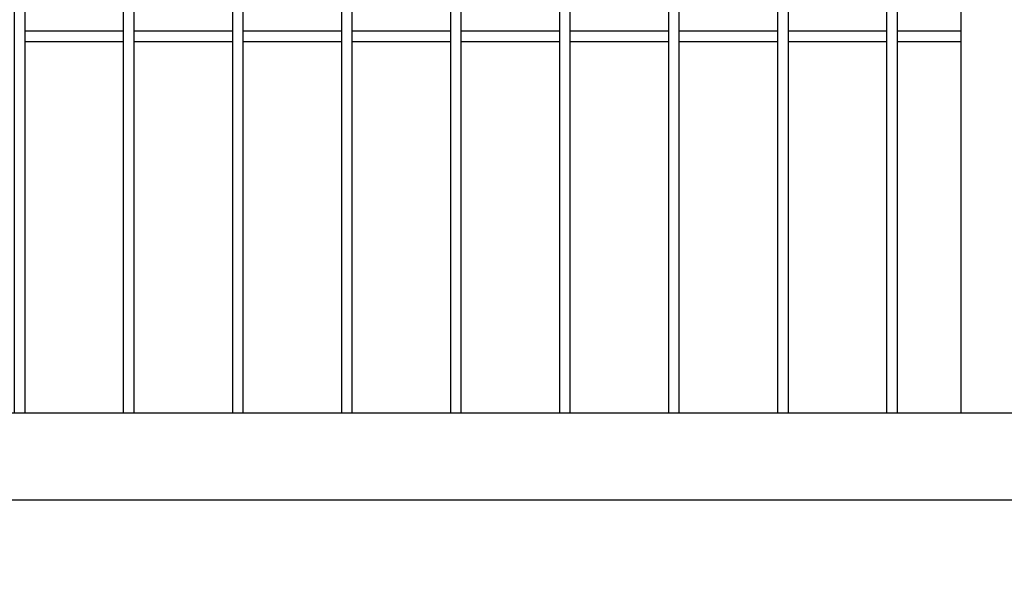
# Model space of a CAD drawing. Header units: inches. Extents: x 1156 to 71303, y -52654 to 51.
# Tile 169 of 217: x 63958 to 64048, y -40847 to -40796. Entities that reach past the tile are written whole.
import ezdxf

# ---------------------------------------------------------------- set-up
doc = ezdxf.new("R2010")
doc.units = ezdxf.units.IN
doc.header["$MEASUREMENT"] = 0
doc.layers.get('0').update_dxf_attribs({"lineweight": 0})
doc.layers.get('Defpoints').update_dxf_attribs({"lineweight": 0})
doc.layers.add('AW OGRODZENIA', color=253, linetype='Continuous')
doc.styles.add('1-200', font='arial.ttf', dxfattribs={"width": 0.75, "height": 35})
doc.dimstyles.new('1-2001-2', dxfattribs={"dimtxt": 35, "dimasz": 10, "dimexe": 15, "dimexo": 10, "dimgap": 0.09, "dimtad": 0, "dimlfac": 0.5, "dimdsep": 46, "dimtxsty": '1-200', "dimblk": 'OBLIQUE', "dimcen": 0.09, "dimadec": 0, "dimazin": 0, "dimtfac": 1, "dimtdec": 4, "dimtix": 1, "dimtofl": 0, "dimtmove": 0, "dimatfit": 3, "dimldrblk": 'OBLIQUE', "dimfxl": 15, "dimfxlon": 1, "dimtvp": 0.7, "dimtolj": 1, "dimtzin": 0, "dimarcsym": 0})

# ---------------------------------------------------------------- blocks, each defined once
blk = doc.blocks.new('_OBLIQUE')
at = {"color": 0, "linetype": 'ByBlock', "lineweight": -2}
for p, q in [((-0.5, -0.5), (0.5, 0.5)), ((0, 0), (0, 0))]:
    blk.add_line(p, q, dxfattribs=at)
blk = doc.blocks.new('*D1616')
at = {"color": 0, "linetype": 'Continuous', "lineweight": -2, "ltscale": 12}
for p, q in [((63863.526, -40916.474), (63863.526, -40946.474)), ((64563.526, -40916.474), (64563.526, -40946.474)), ((63863.526, -40931.474), (64563.526, -40931.474))]:
    blk.add_line(p, q, dxfattribs=at)
at = {"layer": 'Defpoints', "color": 0}
for p in [(63863.526, -40835.275), (64563.526, -40835.275), (64563.526, -40931.474)]:
    blk.add_point(p, dxfattribs=at)
at = {"color": 0, "lineweight": -2, "xscale": 10, "yscale": 10, "zscale": 10, "rotation": 180}
blk.add_blockref('_OBLIQUE', (63863.526, -40931.474), dxfattribs=at)
at = {"color": 0, "lineweight": -2, "xscale": 10, "yscale": 10, "zscale": 10}
blk.add_blockref('_OBLIQUE', (64563.526, -40931.474), dxfattribs=at)
at = {"color": 0, "linetype": 'Continuous', "ltscale": 12, "insert": (64213.526, -40906.459), "char_height": 35, "attachment_point": 5, "style": '1-200'}
blk.add_mtext('\\A1;300', dxfattribs=at)

msp = doc.modelspace()

# ---------------------------------------------------------------- linework, layer by layer
at = {"layer": 'AW OGRODZENIA'}
for p, q in [((64044.026, -40557.913), (64044.026, -40831.913)), ((63958.222, -40796.834), (63967.23, -40796.834)), ((63958.222, -40796.834), (63967.23, -40796.834)), ((63958.222, -40796.834), (63967.23, -40796.834)), ((63958.222, -40796.834), (63967.23, -40796.834)), ((63958.222, -40796.834), (63967.23, -40796.834)), ((63958.222, -40796.834), (63967.23, -40796.834)), ((63958.222, -40796.834), (63967.23, -40796.834)), ((63958.222, -40796.834), (63967.23, -40796.834)), ((63958.222, -40796.834), (63967.23, -40796.834)), ((63958.222, -40796.834), (63967.23, -40796.834)), ((63958.222, -40796.834), (63967.23, -40796.834)), ((63958.222, -40796.834), (63967.23, -40796.834)), ((63958.222, -40796.834), (63967.23, -40796.834)), ((63958.222, -40796.834), (63967.23, -40796.834)), ((63958.222, -40796.834), (63967.23, -40796.834)), ((63958.222, -40796.834), (63967.23, -40796.834)), ((63958.222, -40796.834), (63967.23, -40796.834)), ((63958.222, -40796.834), (63967.23, -40796.834)), ((63958.222, -40796.834), (63967.23, -40796.834)), ((63958.222, -40796.834), (63967.23, -40796.834)), ((63958.222, -40796.834), (63967.23, -40796.834)), ((63958.222, -40796.834), (63967.23, -40796.834)), ((63958.222, -40796.834), (63967.23, -40796.834)), ((63958.222, -40796.834), (63967.23, -40796.834)), ((63958.222, -40796.834), (63967.23, -40796.834)), ((63968.222, -40796.834), (63977.23, -40796.834)), ((63968.222, -40796.834), (63977.23, -40796.834)), ((63968.222, -40796.834), (63977.23, -40796.834)), ((63968.222, -40796.834), (63977.23, -40796.834)), ((63968.222, -40796.834), (63977.23, -40796.834)), ((63968.222, -40796.834), (63977.23, -40796.834)), ((63968.222, -40796.834), (63977.23, -40796.834)), ((63968.222, -40796.834), (63977.23, -40796.834)), ((63968.222, -40796.834), (63977.23, -40796.834)), ((63968.222, -40796.834), (63977.23, -40796.834)), ((63968.222, -40796.834), (63977.23, -40796.834)), ((63968.222, -40796.834), (63977.23, -40796.834)), ((63968.222, -40796.834), (63977.23, -40796.834)), ((63968.222, -40796.834), (63977.23, -40796.834)), ((63968.222, -40796.834), (63977.23, -40796.834)), ((63968.222, -40796.834), (63977.23, -40796.834)), ((63968.222, -40796.834), (63977.23, -40796.834)), ((63968.222, -40796.834), (63977.23, -40796.834)), ((63968.222, -40796.834), (63977.23, -40796.834)), ((63968.222, -40796.834), (63977.23, -40796.834)), ((63968.222, -40796.834), (63977.23, -40796.834)), ((63968.222, -40796.834), (63977.23, -40796.834)), ((63968.222, -40796.834), (63977.23, -40796.834)), ((63968.222, -40796.834), (63977.23, -40796.834)), ((63968.222, -40796.834), (63977.23, -40796.834)), ((63978.222, -40796.834), (63987.23, -40796.834)), ((63978.222, -40796.834), (63987.23, -40796.834)), ((63978.222, -40796.834), (63987.23, -40796.834)), ((63978.222, -40796.834), (63987.23, -40796.834)), ((63978.222, -40796.834), (63987.23, -40796.834)), ((63978.222, -40796.834), (63987.23, -40796.834)), ((63978.222, -40796.834), (63987.23, -40796.834)), ((63978.222, -40796.834), (63987.23, -40796.834)), ((63978.222, -40796.834), (63987.23, -40796.834)), ((63978.222, -40796.834), (63987.23, -40796.834)), ((63978.222, -40796.834), (63987.23, -40796.834)), ((63978.222, -40796.834), (63987.23, -40796.834)), ((63978.222, -40796.834), (63987.23, -40796.834)), ((63978.222, -40796.834), (63987.23, -40796.834)), ((63978.222, -40796.834), (63987.23, -40796.834)), ((63978.222, -40796.834), (63987.23, -40796.834)), ((63978.222, -40796.834), (63987.23, -40796.834)), ((63978.222, -40796.834), (63987.23, -40796.834)), ((63978.222, -40796.834), (63987.23, -40796.834)), ((63978.222, -40796.834), (63987.23, -40796.834)), ((63978.222, -40796.834), (63987.23, -40796.834)), ((63978.222, -40796.834), (63987.23, -40796.834)), ((63978.222, -40796.834), (63987.23, -40796.834)), ((63978.222, -40796.834), (63987.23, -40796.834)), ((63978.222, -40796.834), (63987.23, -40796.834)), ((63988.222, -40796.834), (63997.23, -40796.834)), ((63988.222, -40796.834), (63997.23, -40796.834)), ((63988.222, -40796.834), (63997.23, -40796.834)), ((63988.222, -40796.834), (63997.23, -40796.834)), ((63988.222, -40796.834), (63997.23, -40796.834)), ((63988.222, -40796.834), (63997.23, -40796.834)), ((63988.222, -40796.834), (63997.23, -40796.834)), ((63988.222, -40796.834), (63997.23, -40796.834)), ((63988.222, -40796.834), (63997.23, -40796.834)), ((63988.222, -40796.834), (63997.23, -40796.834)), ((63988.222, -40796.834), (63997.23, -40796.834)), ((63988.222, -40796.834), (63997.23, -40796.834)), ((63988.222, -40796.834), (63997.23, -40796.834)), ((63988.222, -40796.834), (63997.23, -40796.834)), ((63988.222, -40796.834), (63997.23, -40796.834)), ((63988.222, -40796.834), (63997.23, -40796.834)), ((63988.222, -40796.834), (63997.23, -40796.834)), ((63988.222, -40796.834), (63997.23, -40796.834)), ((63988.222, -40796.834), (63997.23, -40796.834)), ((63988.222, -40796.834), (63997.23, -40796.834)), ((63988.222, -40796.834), (63997.23, -40796.834)), ((63988.222, -40796.834), (63997.23, -40796.834)), ((63988.222, -40796.834), (63997.23, -40796.834)), ((63988.222, -40796.834), (63997.23, -40796.834)), ((63988.222, -40796.834), (63997.23, -40796.834)), ((63998.222, -40796.834), (64007.23, -40796.834)), ((63998.222, -40796.834), (64007.23, -40796.834)), ((63998.222, -40796.834), (64007.23, -40796.834)), ((63998.222, -40796.834), (64007.23, -40796.834)), ((63998.222, -40796.834), (64007.23, -40796.834)), ((63998.222, -40796.834), (64007.23, -40796.834)), ((63998.222, -40796.834), (64007.23, -40796.834)), ((63998.222, -40796.834), (64007.23, -40796.834)), ((63998.222, -40796.834), (64007.23, -40796.834)), ((63998.222, -40796.834), (64007.23, -40796.834)), ((63998.222, -40796.834), (64007.23, -40796.834)), ((63998.222, -40796.834), (64007.23, -40796.834)), ((63998.222, -40796.834), (64007.23, -40796.834)), ((63998.222, -40796.834), (64007.23, -40796.834)), ((63998.222, -40796.834), (64007.23, -40796.834)), ((63998.222, -40796.834), (64007.23, -40796.834)), ((63998.222, -40796.834), (64007.23, -40796.834)), ((63998.222, -40796.834), (64007.23, -40796.834)), ((63998.222, -40796.834), (64007.23, -40796.834)), ((63998.222, -40796.834), (64007.23, -40796.834)), ((63998.222, -40796.834), (64007.23, -40796.834)), ((63998.222, -40796.834), (64007.23, -40796.834)), ((63998.222, -40796.834), (64007.23, -40796.834)), ((63998.222, -40796.834), (64007.23, -40796.834)), ((63998.222, -40796.834), (64007.23, -40796.834)), ((64008.222, -40796.834), (64017.23, -40796.834)), ((64008.222, -40796.834), (64017.23, -40796.834)), ((64008.222, -40796.834), (64017.23, -40796.834)), ((64008.222, -40796.834), (64017.23, -40796.834)), ((64008.222, -40796.834), (64017.23, -40796.834)), ((64008.222, -40796.834), (64017.23, -40796.834)), ((64008.222, -40796.834), (64017.23, -40796.834)), ((64008.222, -40796.834), (64017.23, -40796.834)), ((64008.222, -40796.834), (64017.23, -40796.834)), ((64008.222, -40796.834), (64017.23, -40796.834)), ((64008.222, -40796.834), (64017.23, -40796.834)), ((64008.222, -40796.834), (64017.23, -40796.834)), ((64008.222, -40796.834), (64017.23, -40796.834)), ((64008.222, -40796.834), (64017.23, -40796.834)), ((64008.222, -40796.834), (64017.23, -40796.834)), ((64008.222, -40796.834), (64017.23, -40796.834)), ((64008.222, -40796.834), (64017.23, -40796.834)), ((64008.222, -40796.834), (64017.23, -40796.834)), ((64008.222, -40796.834), (64017.23, -40796.834)), ((64008.222, -40796.834), (64017.23, -40796.834)), ((64008.222, -40796.834), (64017.23, -40796.834)), ((64008.222, -40796.834), (64017.23, -40796.834)), ((64008.222, -40796.834), (64017.23, -40796.834)), ((64008.222, -40796.834), (64017.23, -40796.834)), ((64008.222, -40796.834), (64017.23, -40796.834)), ((64018.222, -40796.834), (64027.23, -40796.834)), ((64018.222, -40796.834), (64027.23, -40796.834)), ((64018.222, -40796.834), (64027.23, -40796.834)), ((64018.222, -40796.834), (64027.23, -40796.834)), ((64018.222, -40796.834), (64027.23, -40796.834)), ((64018.222, -40796.834), (64027.23, -40796.834)), ((64018.222, -40796.834), (64027.23, -40796.834)), ((64018.222, -40796.834), (64027.23, -40796.834)), ((64018.222, -40796.834), (64027.23, -40796.834)), ((64018.222, -40796.834), (64027.23, -40796.834)), ((64018.222, -40796.834), (64027.23, -40796.834)), ((64018.222, -40796.834), (64027.23, -40796.834)), ((64018.222, -40796.834), (64027.23, -40796.834)), ((64018.222, -40796.834), (64027.23, -40796.834)), ((64018.222, -40796.834), (64027.23, -40796.834)), ((64018.222, -40796.834), (64027.23, -40796.834)), ((64018.222, -40796.834), (64027.23, -40796.834)), ((64018.222, -40796.834), (64027.23, -40796.834)), ((64018.222, -40796.834), (64027.23, -40796.834)), ((64018.222, -40796.834), (64027.23, -40796.834)), ((64018.222, -40796.834), (64027.23, -40796.834)), ((64018.222, -40796.834), (64027.23, -40796.834)), ((64018.222, -40796.834), (64027.23, -40796.834)), ((64018.222, -40796.834), (64027.23, -40796.834)), ((64018.222, -40796.834), (64027.23, -40796.834)), ((64028.222, -40796.834), (64037.23, -40796.834)), ((64028.222, -40796.834), (64037.23, -40796.834)), ((64028.222, -40796.834), (64037.23, -40796.834)), ((64028.222, -40796.834), (64037.23, -40796.834)), ((64028.222, -40796.834), (64037.23, -40796.834)), ((64028.222, -40796.834), (64037.23, -40796.834)), ((64028.222, -40796.834), (64037.23, -40796.834)), ((64028.222, -40796.834), (64037.23, -40796.834)), ((64028.222, -40796.834), (64037.23, -40796.834)), ((64028.222, -40796.834), (64037.23, -40796.834)), ((64028.222, -40796.834), (64037.23, -40796.834)), ((64028.222, -40796.834), (64037.23, -40796.834)), ((64028.222, -40796.834), (64037.23, -40796.834)), ((64028.222, -40796.834), (64037.23, -40796.834)), ((64028.222, -40796.834), (64037.23, -40796.834)), ((64028.222, -40796.834), (64037.23, -40796.834)), ((64028.222, -40796.834), (64037.23, -40796.834)), ((64028.222, -40796.834), (64037.23, -40796.834)), ((64028.222, -40796.834), (64037.23, -40796.834)), ((64028.222, -40796.834), (64037.23, -40796.834)), ((64028.222, -40796.834), (64037.23, -40796.834)), ((64028.222, -40796.834), (64037.23, -40796.834)), ((64028.222, -40796.834), (64037.23, -40796.834)), ((64028.222, -40796.834), (64037.23, -40796.834)), ((64028.222, -40796.834), (64037.23, -40796.834)), ((64038.222, -40796.834), (64044.026, -40796.834)), ((64038.222, -40796.834), (64044.026, -40796.834)), ((64038.222, -40796.834), (64044.026, -40796.834)), ((64038.222, -40796.834), (64044.026, -40796.834)), ((64038.222, -40796.834), (64044.026, -40796.834)), ((64038.222, -40796.834), (64044.026, -40796.834)), ((64038.222, -40796.834), (64044.026, -40796.834)), ((64038.222, -40796.834), (64044.026, -40796.834)), ((64038.222, -40796.834), (64044.026, -40796.834)), ((64038.222, -40796.834), (64044.026, -40796.834)), ((64038.222, -40796.834), (64044.026, -40796.834)), ((64038.222, -40796.834), (64044.026, -40796.834)), ((64038.222, -40796.834), (64044.026, -40796.834)), ((64038.222, -40796.834), (64044.026, -40796.834)), ((64038.222, -40796.834), (64044.026, -40796.834)), ((64038.222, -40796.834), (64044.026, -40796.834)), ((64038.222, -40796.834), (64044.026, -40796.834)), ((64038.222, -40796.834), (64044.026, -40796.834)), ((64038.222, -40796.834), (64044.026, -40796.834)), ((64038.222, -40796.834), (64044.026, -40796.834)), ((64038.222, -40796.834), (64044.026, -40796.834)), ((64038.222, -40796.834), (64044.026, -40796.834)), ((64038.222, -40796.834), (64044.026, -40796.834)), ((64038.222, -40796.834), (64044.026, -40796.834)), ((64038.222, -40796.834), (64044.026, -40796.834)), ((63958.222, -40797.834), (63967.23, -40797.834)), ((63958.222, -40797.834), (63967.23, -40797.834)), ((63958.222, -40797.834), (63967.23, -40797.834)), ((63958.222, -40797.834), (63967.23, -40797.834)), ((63958.222, -40797.834), (63967.23, -40797.834)), ((63958.222, -40797.834), (63967.23, -40797.834)), ((63958.222, -40797.834), (63967.23, -40797.834)), ((63958.222, -40797.834), (63967.23, -40797.834)), ((63958.222, -40797.834), (63967.23, -40797.834)), ((63958.222, -40797.834), (63967.23, -40797.834)), ((63958.222, -40797.834), (63967.23, -40797.834)), ((63958.222, -40797.834), (63967.23, -40797.834)), ((63958.222, -40797.834), (63967.23, -40797.834)), ((63958.222, -40797.834), (63967.23, -40797.834)), ((63958.222, -40797.834), (63967.23, -40797.834)), ((63958.222, -40797.834), (63967.23, -40797.834)), ((63958.222, -40797.834), (63967.23, -40797.834)), ((63958.222, -40797.834), (63967.23, -40797.834)), ((63958.222, -40797.834), (63967.23, -40797.834)), ((63958.222, -40797.834), (63967.23, -40797.834)), ((63958.222, -40797.834), (63967.23, -40797.834)), ((63958.222, -40797.834), (63967.23, -40797.834)), ((63958.222, -40797.834), (63967.23, -40797.834)), ((63958.222, -40797.834), (63967.23, -40797.834)), ((63958.222, -40797.834), (63967.23, -40797.834)), ((63968.222, -40797.834), (63977.23, -40797.834)), ((63968.222, -40797.834), (63977.23, -40797.834)), ((63968.222, -40797.834), (63977.23, -40797.834)), ((63968.222, -40797.834), (63977.23, -40797.834)), ((63968.222, -40797.834), (63977.23, -40797.834)), ((63968.222, -40797.834), (63977.23, -40797.834)), ((63968.222, -40797.834), (63977.23, -40797.834)), ((63968.222, -40797.834), (63977.23, -40797.834)), ((63968.222, -40797.834), (63977.23, -40797.834)), ((63968.222, -40797.834), (63977.23, -40797.834)), ((63968.222, -40797.834), (63977.23, -40797.834)), ((63968.222, -40797.834), (63977.23, -40797.834)), ((63968.222, -40797.834), (63977.23, -40797.834)), ((63968.222, -40797.834), (63977.23, -40797.834)), ((63968.222, -40797.834), (63977.23, -40797.834)), ((63968.222, -40797.834), (63977.23, -40797.834)), ((63968.222, -40797.834), (63977.23, -40797.834)), ((63968.222, -40797.834), (63977.23, -40797.834)), ((63968.222, -40797.834), (63977.23, -40797.834)), ((63968.222, -40797.834), (63977.23, -40797.834)), ((63968.222, -40797.834), (63977.23, -40797.834)), ((63968.222, -40797.834), (63977.23, -40797.834)), ((63968.222, -40797.834), (63977.23, -40797.834)), ((63968.222, -40797.834), (63977.23, -40797.834)), ((63968.222, -40797.834), (63977.23, -40797.834)), ((63978.222, -40797.834), (63987.23, -40797.834)), ((63978.222, -40797.834), (63987.23, -40797.834)), ((63978.222, -40797.834), (63987.23, -40797.834)), ((63978.222, -40797.834), (63987.23, -40797.834)), ((63978.222, -40797.834), (63987.23, -40797.834)), ((63978.222, -40797.834), (63987.23, -40797.834)), ((63978.222, -40797.834), (63987.23, -40797.834)), ((63978.222, -40797.834), (63987.23, -40797.834)), ((63978.222, -40797.834), (63987.23, -40797.834)), ((63978.222, -40797.834), (63987.23, -40797.834)), ((63978.222, -40797.834), (63987.23, -40797.834)), ((63978.222, -40797.834), (63987.23, -40797.834)), ((63978.222, -40797.834), (63987.23, -40797.834)), ((63978.222, -40797.834), (63987.23, -40797.834)), ((63978.222, -40797.834), (63987.23, -40797.834)), ((63978.222, -40797.834), (63987.23, -40797.834)), ((63978.222, -40797.834), (63987.23, -40797.834)), ((63978.222, -40797.834), (63987.23, -40797.834)), ((63978.222, -40797.834), (63987.23, -40797.834)), ((63978.222, -40797.834), (63987.23, -40797.834)), ((63978.222, -40797.834), (63987.23, -40797.834)), ((63978.222, -40797.834), (63987.23, -40797.834)), ((63978.222, -40797.834), (63987.23, -40797.834)), ((63978.222, -40797.834), (63987.23, -40797.834)), ((63978.222, -40797.834), (63987.23, -40797.834)), ((63988.222, -40797.834), (63997.23, -40797.834)), ((63988.222, -40797.834), (63997.23, -40797.834)), ((63988.222, -40797.834), (63997.23, -40797.834)), ((63988.222, -40797.834), (63997.23, -40797.834)), ((63988.222, -40797.834), (63997.23, -40797.834)), ((63988.222, -40797.834), (63997.23, -40797.834)), ((63988.222, -40797.834), (63997.23, -40797.834)), ((63988.222, -40797.834), (63997.23, -40797.834)), ((63988.222, -40797.834), (63997.23, -40797.834)), ((63988.222, -40797.834), (63997.23, -40797.834)), ((63988.222, -40797.834), (63997.23, -40797.834)), ((63988.222, -40797.834), (63997.23, -40797.834)), ((63988.222, -40797.834), (63997.23, -40797.834)), ((63988.222, -40797.834), (63997.23, -40797.834)), ((63988.222, -40797.834), (63997.23, -40797.834)), ((63988.222, -40797.834), (63997.23, -40797.834)), ((63988.222, -40797.834), (63997.23, -40797.834)), ((63988.222, -40797.834), (63997.23, -40797.834)), ((63988.222, -40797.834), (63997.23, -40797.834)), ((63988.222, -40797.834), (63997.23, -40797.834)), ((63988.222, -40797.834), (63997.23, -40797.834)), ((63988.222, -40797.834), (63997.23, -40797.834)), ((63988.222, -40797.834), (63997.23, -40797.834)), ((63988.222, -40797.834), (63997.23, -40797.834)), ((63988.222, -40797.834), (63997.23, -40797.834)), ((63998.222, -40797.834), (64007.23, -40797.834)), ((63998.222, -40797.834), (64007.23, -40797.834)), ((63998.222, -40797.834), (64007.23, -40797.834)), ((63998.222, -40797.834), (64007.23, -40797.834)), ((63998.222, -40797.834), (64007.23, -40797.834)), ((63998.222, -40797.834), (64007.23, -40797.834)), ((63998.222, -40797.834), (64007.23, -40797.834)), ((63998.222, -40797.834), (64007.23, -40797.834)), ((63998.222, -40797.834), (64007.23, -40797.834)), ((63998.222, -40797.834), (64007.23, -40797.834)), ((63998.222, -40797.834), (64007.23, -40797.834)), ((63998.222, -40797.834), (64007.23, -40797.834)), ((63998.222, -40797.834), (64007.23, -40797.834)), ((63998.222, -40797.834), (64007.23, -40797.834)), ((63998.222, -40797.834), (64007.23, -40797.834)), ((63998.222, -40797.834), (64007.23, -40797.834)), ((63998.222, -40797.834), (64007.23, -40797.834)), ((63998.222, -40797.834), (64007.23, -40797.834)), ((63998.222, -40797.834), (64007.23, -40797.834)), ((63998.222, -40797.834), (64007.23, -40797.834)), ((63998.222, -40797.834), (64007.23, -40797.834)), ((63998.222, -40797.834), (64007.23, -40797.834)), ((63998.222, -40797.834), (64007.23, -40797.834)), ((63998.222, -40797.834), (64007.23, -40797.834)), ((63998.222, -40797.834), (64007.23, -40797.834)), ((64008.222, -40797.834), (64017.23, -40797.834)), ((64008.222, -40797.834), (64017.23, -40797.834)), ((64008.222, -40797.834), (64017.23, -40797.834)), ((64008.222, -40797.834), (64017.23, -40797.834)), ((64008.222, -40797.834), (64017.23, -40797.834)), ((64008.222, -40797.834), (64017.23, -40797.834)), ((64008.222, -40797.834), (64017.23, -40797.834)), ((64008.222, -40797.834), (64017.23, -40797.834)), ((64008.222, -40797.834), (64017.23, -40797.834)), ((64008.222, -40797.834), (64017.23, -40797.834)), ((64008.222, -40797.834), (64017.23, -40797.834)), ((64008.222, -40797.834), (64017.23, -40797.834)), ((64008.222, -40797.834), (64017.23, -40797.834)), ((64008.222, -40797.834), (64017.23, -40797.834)), ((64008.222, -40797.834), (64017.23, -40797.834)), ((64008.222, -40797.834), (64017.23, -40797.834)), ((64008.222, -40797.834), (64017.23, -40797.834)), ((64008.222, -40797.834), (64017.23, -40797.834)), ((64008.222, -40797.834), (64017.23, -40797.834)), ((64008.222, -40797.834), (64017.23, -40797.834)), ((64008.222, -40797.834), (64017.23, -40797.834)), ((64008.222, -40797.834), (64017.23, -40797.834)), ((64008.222, -40797.834), (64017.23, -40797.834)), ((64008.222, -40797.834), (64017.23, -40797.834)), ((64008.222, -40797.834), (64017.23, -40797.834)), ((64018.222, -40797.834), (64027.23, -40797.834)), ((64018.222, -40797.834), (64027.23, -40797.834)), ((64018.222, -40797.834), (64027.23, -40797.834)), ((64018.222, -40797.834), (64027.23, -40797.834)), ((64018.222, -40797.834), (64027.23, -40797.834)), ((64018.222, -40797.834), (64027.23, -40797.834)), ((64018.222, -40797.834), (64027.23, -40797.834)), ((64018.222, -40797.834), (64027.23, -40797.834)), ((64018.222, -40797.834), (64027.23, -40797.834)), ((64018.222, -40797.834), (64027.23, -40797.834)), ((64018.222, -40797.834), (64027.23, -40797.834)), ((64018.222, -40797.834), (64027.23, -40797.834)), ((64018.222, -40797.834), (64027.23, -40797.834)), ((64018.222, -40797.834), (64027.23, -40797.834)), ((64018.222, -40797.834), (64027.23, -40797.834)), ((64018.222, -40797.834), (64027.23, -40797.834)), ((64018.222, -40797.834), (64027.23, -40797.834)), ((64018.222, -40797.834), (64027.23, -40797.834)), ((64018.222, -40797.834), (64027.23, -40797.834)), ((64018.222, -40797.834), (64027.23, -40797.834)), ((64018.222, -40797.834), (64027.23, -40797.834)), ((64018.222, -40797.834), (64027.23, -40797.834)), ((64018.222, -40797.834), (64027.23, -40797.834)), ((64018.222, -40797.834), (64027.23, -40797.834)), ((64018.222, -40797.834), (64027.23, -40797.834)), ((64028.222, -40797.834), (64037.23, -40797.834)), ((64028.222, -40797.834), (64037.23, -40797.834)), ((64028.222, -40797.834), (64037.23, -40797.834)), ((64028.222, -40797.834), (64037.23, -40797.834)), ((64028.222, -40797.834), (64037.23, -40797.834)), ((64028.222, -40797.834), (64037.23, -40797.834)), ((64028.222, -40797.834), (64037.23, -40797.834)), ((64028.222, -40797.834), (64037.23, -40797.834)), ((64028.222, -40797.834), (64037.23, -40797.834)), ((64028.222, -40797.834), (64037.23, -40797.834)), ((64028.222, -40797.834), (64037.23, -40797.834)), ((64028.222, -40797.834), (64037.23, -40797.834)), ((64028.222, -40797.834), (64037.23, -40797.834)), ((64028.222, -40797.834), (64037.23, -40797.834)), ((64028.222, -40797.834), (64037.23, -40797.834)), ((64028.222, -40797.834), (64037.23, -40797.834)), ((64028.222, -40797.834), (64037.23, -40797.834)), ((64028.222, -40797.834), (64037.23, -40797.834)), ((64028.222, -40797.834), (64037.23, -40797.834)), ((64028.222, -40797.834), (64037.23, -40797.834)), ((64028.222, -40797.834), (64037.23, -40797.834)), ((64028.222, -40797.834), (64037.23, -40797.834)), ((64028.222, -40797.834), (64037.23, -40797.834)), ((64028.222, -40797.834), (64037.23, -40797.834)), ((64028.222, -40797.834), (64037.23, -40797.834)), ((64038.222, -40797.834), (64044.026, -40797.834)), ((64038.222, -40797.834), (64044.026, -40797.834)), ((64038.222, -40797.834), (64044.026, -40797.834)), ((64038.222, -40797.834), (64044.026, -40797.834)), ((64038.222, -40797.834), (64044.026, -40797.834)), ((64038.222, -40797.834), (64044.026, -40797.834)), ((64038.222, -40797.834), (64044.026, -40797.834)), ((64038.222, -40797.834), (64044.026, -40797.834)), ((64038.222, -40797.834), (64044.026, -40797.834)), ((64038.222, -40797.834), (64044.026, -40797.834)), ((64038.222, -40797.834), (64044.026, -40797.834)), ((64038.222, -40797.834), (64044.026, -40797.834)), ((64038.222, -40797.834), (64044.026, -40797.834)), ((64038.222, -40797.834), (64044.026, -40797.834)), ((64038.222, -40797.834), (64044.026, -40797.834)), ((64038.222, -40797.834), (64044.026, -40797.834)), ((64038.222, -40797.834), (64044.026, -40797.834)), ((64038.222, -40797.834), (64044.026, -40797.834)), ((64038.222, -40797.834), (64044.026, -40797.834)), ((64038.222, -40797.834), (64044.026, -40797.834)), ((64038.222, -40797.834), (64044.026, -40797.834)), ((64038.222, -40797.834), (64044.026, -40797.834)), ((64038.222, -40797.834), (64044.026, -40797.834)), ((64038.222, -40797.834), (64044.026, -40797.834)), ((64038.222, -40797.834), (64044.026, -40797.834)), ((63891.526, -40831.913), (64204.526, -40831.913)), ((63883.526, -40839.913), (64204.526, -40839.913))]:
    msp.add_line(p, q, dxfattribs=at)
for points in [[(63958.222, -40557.913), (63957.23, -40557.913), (63957.23, -40831.913), (63958.222, -40831.913)], [(63968.222, -40557.913), (63967.23, -40557.913), (63967.23, -40831.913), (63968.222, -40831.913)], [(63978.222, -40557.913), (63977.23, -40557.913), (63977.23, -40831.913), (63978.222, -40831.913)], [(63988.222, -40557.913), (63987.23, -40557.913), (63987.23, -40831.913), (63988.222, -40831.913)], [(63998.222, -40557.913), (63997.23, -40557.913), (63997.23, -40831.913), (63998.222, -40831.913)], [(64008.222, -40557.913), (64007.23, -40557.913), (64007.23, -40831.913), (64008.222, -40831.913)], [(64018.222, -40557.913), (64017.23, -40557.913), (64017.23, -40831.913), (64018.222, -40831.913)], [(64028.222, -40557.913), (64027.23, -40557.913), (64027.23, -40831.913), (64028.222, -40831.913)], [(64038.222, -40557.913), (64037.23, -40557.913), (64037.23, -40831.913), (64038.222, -40831.913)]]:
    msp.add_lwpolyline(points, close=True, dxfattribs=at)

# ---------------------------------------------------------------- dimensions: what is measured, and where the dimension line sits
at = {"linetype": 'Continuous', "ltscale": 12}
dim = msp.add_linear_dim(base=(64563.526, -40931.474), p1=(63863.526, -40835.275), p2=(64563.526, -40835.275), text='300', dimstyle='1-2001-2', override={"dimtxt": 35}, dxfattribs=at)
dim.commit()
dim.dimension.update_dxf_attribs({"geometry": '*D1616', "text_midpoint": (64213.526, -40906.459)})

doc.saveas('drawing.dxf')
